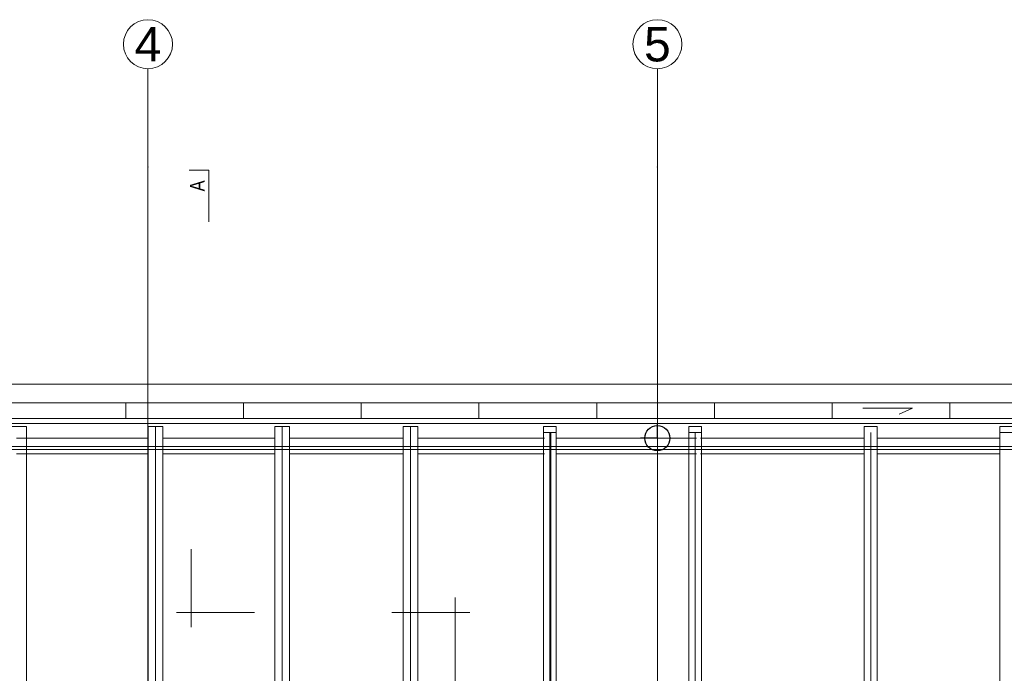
# Model space of a CAD drawing. Header units: millimetres. Extents: x -573548 to 674770, y -184010 to -47794.
# Tile 32 of 181: x 100709 to 110743, y -170817 to -164155. Entities that reach past the tile are written whole.
import ezdxf
from ezdxf.enums import TextEntityAlignment as Align

# ---------------------------------------------------------------- set-up
doc = ezdxf.new("R2010")
doc.units = ezdxf.units.MM
for name, color, linetype, lineweight in [('A.06 RZUT PODDASZA_is$0$0_Nr_pióra__25', 8, 'Continuous', 9), ('A.06 RZUT PODDASZA_is$0$detalokna_Nr_pióra__8', 8, 'Continuous', 9), ('A.06 RZUT PODDASZA_is$0$drewno', 8, 'Continuous', 9), ('A.06 RZUT PODDASZA_is$0$drewno_Nr_pióra__2', 8, 'Continuous', 9), ('A.06 RZUT PODDASZA_is$0$Nowe_00 ZMIANY_Nr_pióra__59', 8, 'Continuous', 9), ('A.06 RZUT PODDASZA_is$0$opisy inne_Nr_pióra__25', 8, 'Continuous', 9), ('A.06 RZUT PODDASZA_is$0$OSIE_Nr_pióra__1', 8, 'Continuous', 9), ('A.06 RZUT PODDASZA_is$0$podwaliny_Nr_pióra__7', 8, 'Continuous', 9), ('A.06 RZUT PODDASZA_is$0$RURY SPUSTOWE_Nr_pióra__2', 8, 'Continuous', 9), ('A.06 RZUT PODDASZA_is$0$Structural - Grid', 8, 'Continuous', 9), ('A.06 RZUT PODDASZA_is$0$Structural - Grid_Nr_pióra__17', 8, 'Continuous', 9), ('A.06 RZUT PODDASZA_is$0$WIDOK_Nr_pióra__1', 8, 'Continuous', 9), ('A.06 RZUT PODDASZA_is$0$wiezba_Nr_pióra__2', 8, 'Continuous', 9)]:
    doc.layers.add(name, color=color, linetype=linetype, lineweight=lineweight)
doc.styles.add('A.06 RZUT PODDASZA_is$0$STYL_AUTOMATYCZNY_1', font='arial.ttf')
doc.styles.add('A.06 RZUT PODDASZA_is$0$STYL_AUTOMATYCZNY_6', font='arial.ttf', dxfattribs={"width": 0.8})

# ---------------------------------------------------------------- blocks, each defined once
blk = doc.blocks.new('A$C68662543')
at = {"color": 150}
for points in [[(170, 128), (170, 278)], [(170, 128), (0, 128)]]:
    blk.add_lwpolyline(points, dxfattribs=at)
blk.add_circle((170, 128), 128, dxfattribs=at)
blk = doc.blocks.new('A.06 RZUT PODDASZA_is$0$Standardowy znacznik osi')
at = {"layer": 'A.06 RZUT PODDASZA_is$0$Structural - Grid_Nr_pióra__17'}
for p, q in [((1000, 0), (0, 0)), ((1000, 0), (17855, 0)), ((17855, 0), (18855, 0))]:
    blk.add_line(p, q, dxfattribs=at)
for centre in [(-250, 0), (19105, 0)]:
    blk.add_circle(centre, 250, dxfattribs=at)
for p in [(1000, 0), (1000, 0), (17855, 0), (17855, 0)]:
    blk.add_point(p, dxfattribs=at)
at = {"layer": 'A.06 RZUT PODDASZA_is$0$Structural - Grid_Nr_pióra__17', "style": 'A.06 RZUT PODDASZA_is$0$STYL_AUTOMATYCZNY_1'}
for tag, p in [('AC_MarkerText_1_0', (5, -80)), ('AC_MarkerText_1_1', (19360, -80))]:
    blk.add_attdef(tag, text='', height=350, rotation=270, dxfattribs=at).set_placement(p, align=Align.TOP_CENTER)
blk = doc.blocks.new('A.06 RZUT PODDASZA_is$0$Standardowy znacznik osi_3')
at = {"layer": 'A.06 RZUT PODDASZA_is$0$Structural - Grid_Nr_pióra__17'}
blk.add_line((2962, 0), (40907, 0), dxfattribs=at)
at = {"layer": 'A.06 RZUT PODDASZA_is$0$Structural - Grid_Nr_pióra__17', "style": 'A.06 RZUT PODDASZA_is$0$STYL_AUTOMATYCZNY_1'}
for tag, p in [('AC_MarkerText_1_0', (-250, -335)), ('AC_MarkerText_1_1', (44119, -335))]:
    blk.add_attdef(tag, text='', height=350, rotation=180, dxfattribs=at).set_placement(p, align=Align.TOP_CENTER)
blk = doc.blocks.new('A.06 RZUT PODDASZA_is')
at = {"layer": 'A.06 RZUT PODDASZA_is$0$0_Nr_pióra__25'}
blk.add_lwpolyline([(102586, -91099), (102586, -90574), (102386, -90574)], dxfattribs=at)
at = {"layer": 'A.06 RZUT PODDASZA_is$0$opisy inne_Nr_pióra__25'}
for p, q in [((102408, -94436), (102408, -95231)), ((105096, -94931), (105096, -95779)), ((102258, -95081), (103053, -95081)), ((105246, -95081), (104451, -95081))]:
    blk.add_line(p, q, dxfattribs=at)
at = {"layer": 'A.06 RZUT PODDASZA_is$0$OSIE_Nr_pióra__1'}
for p, q in [((102043, -93185), (102043, -105475)), ((103333, -93185), (103333, -105475)), ((104642, -93185), (104642, -105475)), ((109332, -93249), (109332, -98887))]:
    blk.add_line(p, q, dxfattribs=at)
at = {"layer": 'A.06 RZUT PODDASZA_is$0$podwaliny_Nr_pióra__7'}
for p, q in [((101968, -93305), (100628, -93305)), ((103258, -93305), (102118, -93305)), ((104567, -93305), (103408, -93305)), ((100628, -93465), (101968, -93465)), ((102118, -93465), (103258, -93465)), ((103408, -93465), (104567, -93465))]:
    blk.add_line(p, q, dxfattribs=at)
at = {"layer": 'A.06 RZUT PODDASZA_is$0$RURY SPUSTOWE_Nr_pióra__2'}
blk.add_lwpolyline([(109252, -93001), (109759, -93001), (109622, -93060)], dxfattribs=at)
at = {"layer": 'A.06 RZUT PODDASZA_is$0$WIDOK_Nr_pióra__1'}
for p, q in [((101740, -93105), (101740, -92945)), ((102940, -93105), (102940, -92945)), ((104140, -93105), (104140, -92945)), ((105340, -93105), (105340, -92945)), ((106540, -93105), (106540, -92945)), ((107740, -93105), (107740, -92945)), ((108940, -93105), (108940, -92945)), ((110140, -93105), (110140, -92945))]:
    blk.add_line(p, q, dxfattribs=at)
at = {"layer": 'A.06 RZUT PODDASZA_is$0$wiezba_Nr_pióra__2'}
for p, q in [((100728, -93185), (100578, -93185)), ((100728, -93185), (100728, -105475)), ((101968, -93185), (101968, -105475)), ((102118, -93185), (101968, -93185)), ((102118, -93185), (102118, -105475)), ((103258, -93185), (103258, -105475)), ((103408, -93185), (103258, -93185)), ((103408, -93185), (103408, -105475)), ((104567, -93185), (104567, -105475)), ((104717, -93185), (104567, -93185)), ((104717, -93185), (104717, -105475)), ((109397, -93185), (109267, -93185)), ((109267, -93185), (109267, -98887)), ((109397, -98887), (109397, -93185))]:
    blk.add_line(p, q, dxfattribs=at)
at = {"layer": 'A.06 RZUT PODDASZA_is$0$Structural - Grid'}
ref = blk.add_blockref('A.06 RZUT PODDASZA_is$0$Standardowy znacznik osi', (101967, -108395), dxfattribs=dict(at, zscale=1000, rotation=90))
ref.add_attrib('AC_MarkerText_1', '4', dxfattribs={"layer": 'A.06 RZUT PODDASZA_is$0$Structural - Grid_Nr_pióra__17', "color": 20, "lineweight": 15, "true_color": 0xf73328, "height": 350, "style": 'A.06 RZUT PODDASZA_is$0$STYL_AUTOMATYCZNY_1'}).set_placement((101967, -108470), align=Align.TOP_CENTER)
ref.add_attrib('AC_MarkerText_1_1', '4', dxfattribs={"layer": 'A.06 RZUT PODDASZA_is$0$Structural - Grid_Nr_pióra__17', "color": 20, "lineweight": 15, "true_color": 0xf73328, "height": 350, "style": 'A.06 RZUT PODDASZA_is$0$STYL_AUTOMATYCZNY_1'}).set_placement((101967, -89115), align=Align.TOP_CENTER)
ref = blk.add_blockref('A.06 RZUT PODDASZA_is$0$Standardowy znacznik osi', (107158, -108395), dxfattribs=dict(at, zscale=1000, rotation=90))
ref.add_attrib('AC_MarkerText_1', '5', dxfattribs={"layer": 'A.06 RZUT PODDASZA_is$0$Structural - Grid_Nr_pióra__17', "color": 20, "lineweight": 15, "true_color": 0xf73328, "height": 350, "style": 'A.06 RZUT PODDASZA_is$0$STYL_AUTOMATYCZNY_1'}).set_placement((107158, -108470), align=Align.TOP_CENTER)
ref.add_attrib('AC_MarkerText_1_1', '5', dxfattribs={"layer": 'A.06 RZUT PODDASZA_is$0$Structural - Grid_Nr_pióra__17', "color": 20, "lineweight": 15, "true_color": 0xf73328, "height": 350, "style": 'A.06 RZUT PODDASZA_is$0$STYL_AUTOMATYCZNY_1'}).set_placement((107158, -89115), align=Align.TOP_CENTER)
at = {"layer": 'A.06 RZUT PODDASZA_is$0$opisy inne_Nr_pióra__25', "insert": (102544, -90790), "char_height": 150, "attachment_point": 7, "rotation": 90.0012, "style": 'A.06 RZUT PODDASZA_is$0$STYL_AUTOMATYCZNY_6'}
blk.add_mtext('\\A1;{\\pql;\\fArial|b0|i0|c238|p0;\\W0.800000;A}', dxfattribs=at)
at = {"ltscale": 581527.097266}
blk.add_wipeout([(105998, -93185), (105998, -105475), (106128, -105475), (106128, -93185)], dxfattribs=at).dxf.layer = 'A.06 RZUT PODDASZA_is$0$drewno'
at = {"ltscale": 585863.547326}
blk.add_wipeout([(107608, -93185), (107478, -93185), (107478, -105475), (107608, -105475)], dxfattribs=at).dxf.layer = 'A.06 RZUT PODDASZA_is$0$drewno'
at = {"ltscale": 595242.303538}
blk.add_wipeout([(110647, -93185), (110647, -105475), (110777, -105475), (110777, -93185)], dxfattribs=at).dxf.layer = 'A.06 RZUT PODDASZA_is$0$drewno'
at = {"layer": 'A.06 RZUT PODDASZA_is$0$detalokna_Nr_pióra__8'}
blk.add_lwpolyline([(87417, -101263), (87417, -105505), (118397, -105505), (118397, -93155), (87390, -93155), (87390, -97553)], dxfattribs=at)
at = {"layer": 'A.06 RZUT PODDASZA_is$0$drewno_Nr_pióra__2', "flags": 128}
for points in [[(105998, -93185), (105998, -105475), (106128, -105475), (106128, -93185)], [(107608, -93185), (107478, -93185), (107478, -105475), (107608, -105475)], [(110647, -93185), (110647, -105475), (110777, -105475), (110777, -93185)]]:
    blk.add_lwpolyline(points, close=True, dxfattribs=at)
at = {"layer": 'A.06 RZUT PODDASZA_is$0$Nowe_00 ZMIANY_Nr_pióra__59', "flags": 128}
blk.add_lwpolyline([(87340, -93105), (118447, -93105), (118447, -105555), (87340, -105555)], close=True, dxfattribs=at)
at = {"layer": 'A.06 RZUT PODDASZA_is$0$OSIE_Nr_pióra__1'}
for p, q in [((106063, -93249), (106063, -105475)), ((106072, -93249), (106072, -105475)), ((107543, -93249), (107543, -105475)), ((118006, -93390), (87750, -93390))]:
    blk.add_line(p, q, dxfattribs=at)
at = {"layer": 'A.06 RZUT PODDASZA_is$0$podwaliny_Nr_pióra__7'}
for p, q in [((106007, -93305), (104717, -93305)), ((107557, -93305), (106128, -93305)), ((109267, -93305), (107597, -93305)), ((110647, -93305), (109397, -93305)), ((104717, -93465), (106007, -93465)), ((106128, -93465), (107557, -93465)), ((107597, -93465), (109267, -93465)), ((109397, -93465), (110647, -93465))]:
    blk.add_line(p, q, dxfattribs=at)
at = {"layer": 'A.06 RZUT PODDASZA_is$0$WIDOK_Nr_pióra__1'}
for points in [[(82037, -101263), (82037, -105423), (87017, -105423), (87017, -105905), (118797, -105905), (118797, -92755), (86990, -92755), (86990, -93503), (80495, -93503), (80495, -97553)], [(87207, -105383), (87207, -105715), (118607, -105715), (118607, -92945), (87180, -92945), (87180, -97553)], [(87367, -101263), (87367, -105555), (118447, -105555), (118447, -93105), (87340, -93105), (87340, -97553)]]:
    blk.add_lwpolyline(points, dxfattribs=at)
at = {"layer": 'A.06 RZUT PODDASZA_is$0$wiezba_Nr_pióra__2'}
for p, q in [((105998, -93185), (105998, -105475)), ((106128, -93185), (106128, -105475)), ((107478, -93185), (107478, -105475)), ((107608, -93185), (107608, -105475)), ((110647, -93185), (110647, -105475)), ((105998, -93249), (106128, -93249)), ((107608, -93249), (107478, -93249)), ((110647, -93249), (110777, -93249))]:
    blk.add_line(p, q, dxfattribs=at)
at = {"layer": 'A.06 RZUT PODDASZA_is$0$Structural - Grid', "zscale": 1000, "rotation": 180}
blk.add_blockref('A.06 RZUT PODDASZA_is$0$Standardowy znacznik osi_3', (121687, -93420), dxfattribs=at)

msp = doc.modelspace()

# ---------------------------------------------------------------- block references
at = {"color": 150}
msp.add_blockref('A.06 RZUT PODDASZA_is', (49.407, -75115), dxfattribs=at)

# ---------------------------------------------------------------- next in the draw order: block references
msp.add_blockref('A$C68662543', (107037.15, -168548.335), dxfattribs=at)

doc.saveas('drawing.dxf')
